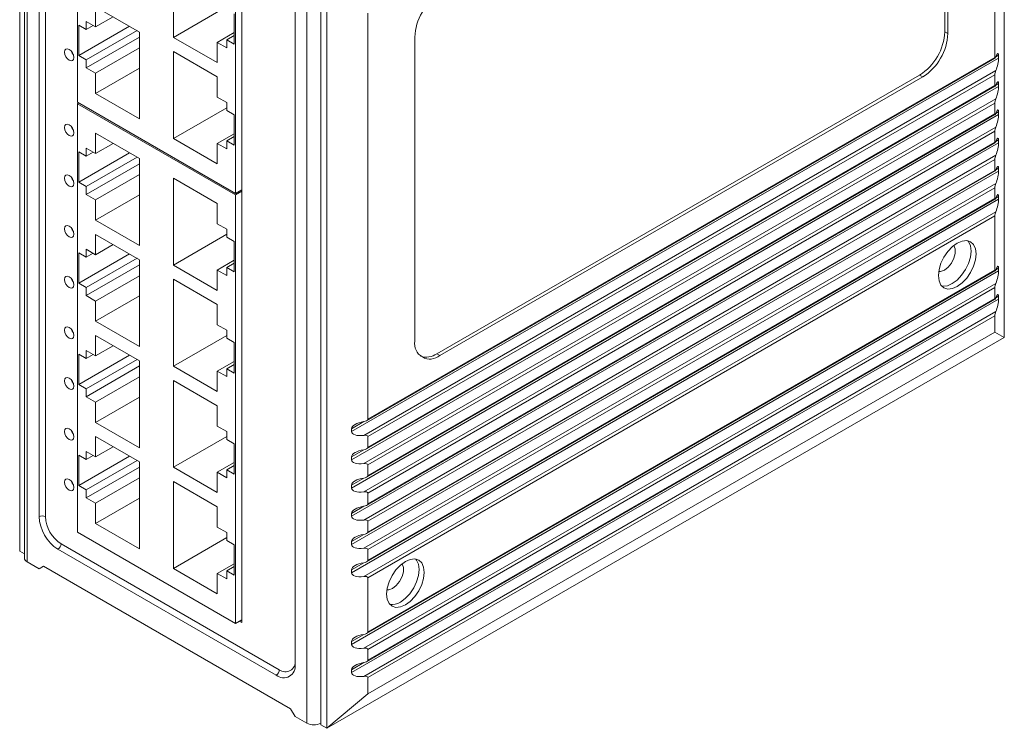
# Model space of a CAD drawing. Header units: millimetres. Extents: x -47 to 394, y -55 to 504.
# Tile 6 of 7: x 268 to 379, y 326 to 406. Entities that reach past the tile are written whole.
import ezdxf

# ---------------------------------------------------------------- set-up
doc = ezdxf.new("R2010")
doc.units = ezdxf.units.MM
doc.layers.get('0').update_dxf_attribs({"lineweight": 20})

msp = doc.modelspace()

# ---------------------------------------------------------------- linework, layer by layer
at = {"color": 7, "linetype": 'Continuous', "lineweight": 15}
for p, q in [((379.317, 369.784), (379.317, 484.1)), ((268.302, 460.016), (268.302, 345.7)), ((268.828, 459.077), (268.828, 344.925)), ((269.15, 458.628), (269.15, 344.476)), ((270.487, 451.978), (270.487, 349.583)), ((271.201, 349.579), (271.201, 451.973)), ((378.257, 401.385), (378.257, 447.193)), ((274.814, 444.67), (274.814, 396.331)), ((300.687, 326.27), (300.687, 440.422)), ((302.243, 326.107), (302.243, 440.422)), ((302.95, 325.698), (302.95, 440.014)), ((372.6, 404.284), (372.6, 438.579)), ((372.953, 404.08), (372.953, 438.375)), ((299.351, 332.92), (299.351, 435.315)), ((292.633, 434.383), (292.633, 386.044)), ((293.333, 337.619), (293.333, 434.787)), ((285.633, 413.451), (285.633, 403.652)), ((281.814, 404.248), (276.865, 407.105)), ((276.865, 407.105), (276.865, 404.819)), ((291.643, 407.122), (285.633, 403.652)), ((307.546, 360.565), (307.546, 406.372)), ((276.865, 404.819), (275.804, 405.431)), ((275.804, 405.431), (275.804, 404.533)), ((278.845, 405.962), (276.865, 404.819)), ((292.492, 402.877), (292.492, 406.306)), ((275.804, 404.533), (274.956, 405.023)), ((274.956, 405.023), (274.956, 401.593)), ((280.684, 404.9), (274.956, 401.593)), ((276.582, 404.982), (275.804, 404.533)), ((281.533, 404.411), (275.804, 401.104)), ((281.814, 394.449), (281.814, 404.248)), ((292.492, 404.183), (290.583, 403.081)), ((372.6, 404.284), (372.953, 404.08)), ((281.814, 403.675), (275.804, 400.205)), ((285.633, 403.652), (290.583, 400.795)), ((290.583, 400.795), (290.583, 403.081)), ((290.583, 403.081), (291.643, 402.469)), ((292.492, 403.857), (291.643, 403.367)), ((291.643, 402.469), (291.643, 403.367)), ((291.643, 403.367), (292.492, 402.877)), ((312.849, 403.677), (312.849, 369.383)), ((281.814, 402.45), (276.865, 399.593)), ((285.633, 402.043), (285.633, 392.245)), ((290.583, 399.186), (285.633, 402.043)), ((274.956, 401.593), (275.804, 401.104)), ((275.804, 401.104), (275.804, 400.205)), ((305.708, 359.176), (378.681, 401.303)), ((307.411, 360.402), (378.288, 401.318)), ((307.546, 360.565), (378.257, 401.385)), ((378.681, 401.303), (378.681, 401.63)), ((275.804, 400.205), (276.865, 399.593)), ((281.814, 400.164), (276.865, 397.307)), ((378.363, 399.895), (307.086, 358.748)), ((276.865, 399.593), (276.865, 397.307)), ((290.583, 396.9), (290.583, 399.186)), ((378.257, 399.425), (307.546, 358.605)), ((315.324, 367.953), (369.771, 399.385)), ((315.678, 367.749), (370.125, 399.181)), ((369.771, 399.385), (370.125, 399.181)), ((378.257, 398.2), (378.257, 399.425)), ((305.708, 355.992), (378.681, 398.119)), ((307.411, 357.218), (378.288, 398.134)), ((307.546, 357.38), (378.257, 398.2)), ((378.681, 398.119), (378.681, 398.445)), ((292.633, 386.044), (274.814, 396.331)), ((276.865, 397.307), (281.814, 394.449)), ((291.643, 396.287), (290.583, 396.9)), ((378.363, 396.71), (307.086, 355.563)), ((274.956, 396.249), (274.814, 396.167)), ((292.633, 385.881), (274.814, 396.167)), ((274.814, 396.167), (274.814, 347.828)), ((291.643, 395.715), (285.633, 392.245)), ((291.643, 395.389), (291.643, 396.287)), ((292.492, 394.899), (291.643, 395.389)), ((378.257, 396.241), (307.546, 355.42)), ((378.257, 395.016), (378.257, 396.241)), ((378.681, 394.934), (378.681, 395.261)), ((292.492, 391.47), (292.492, 394.899)), ((305.708, 352.807), (378.681, 394.934)), ((307.411, 354.033), (378.288, 394.949)), ((307.546, 354.196), (378.257, 395.016)), ((378.363, 393.526), (307.086, 352.379)), ((378.257, 393.056), (307.546, 352.236)), ((378.257, 391.831), (378.257, 393.056)), ((281.814, 389.966), (276.865, 392.824)), ((276.865, 392.824), (276.865, 390.538)), ((285.633, 392.245), (290.583, 389.388)), ((292.492, 392.776), (290.583, 391.674)), ((292.492, 392.45), (291.643, 391.96)), ((291.643, 391.062), (291.643, 391.96)), ((291.643, 391.96), (292.492, 391.47)), ((378.681, 391.75), (378.681, 392.076)), ((276.865, 390.538), (275.804, 391.15)), ((275.804, 391.15), (275.804, 390.252)), ((278.845, 391.681), (276.865, 390.538)), ((290.583, 389.388), (290.583, 391.674)), ((290.583, 391.674), (291.643, 391.062)), ((305.708, 349.623), (378.681, 391.75)), ((307.411, 350.849), (378.288, 391.765)), ((307.546, 351.011), (378.257, 391.831)), ((275.804, 390.252), (274.956, 390.742)), ((274.956, 390.742), (274.956, 387.312)), ((280.684, 390.619), (274.956, 387.312)), ((276.582, 390.701), (275.804, 390.252)), ((281.533, 390.129), (275.804, 386.822)), ((281.814, 380.168), (281.814, 389.966)), ((378.363, 390.341), (307.086, 349.194)), ((378.257, 389.872), (307.546, 349.051)), ((378.257, 388.647), (378.257, 389.872)), ((281.814, 389.394), (275.804, 385.924)), ((305.708, 346.438), (378.681, 388.565)), ((307.411, 347.664), (378.288, 388.58)), ((307.546, 347.827), (378.257, 388.647)), ((378.681, 388.565), (378.681, 388.892)), ((281.814, 388.169), (276.865, 385.312)), ((285.633, 387.762), (285.633, 377.964)), ((290.583, 384.905), (285.633, 387.762)), ((274.956, 387.312), (275.804, 386.822)), ((275.804, 386.822), (275.804, 385.924)), ((292.633, 386.044), (293.333, 386.448)), ((378.363, 387.157), (307.086, 346.01)), ((378.257, 386.687), (307.546, 345.867)), ((378.257, 385.462), (378.257, 386.687)), ((275.804, 385.924), (276.865, 385.312)), ((281.814, 385.883), (276.865, 383.025)), ((276.865, 385.312), (276.865, 383.025)), ((293.333, 386.285), (292.633, 385.881)), ((292.633, 385.881), (292.633, 337.541)), ((305.708, 343.254), (378.681, 385.381)), ((307.411, 344.48), (378.288, 385.396)), ((307.546, 344.642), (378.257, 385.462)), ((378.681, 385.381), (378.681, 385.707)), ((290.583, 382.618), (290.583, 384.905)), ((276.865, 383.025), (281.814, 380.168)), ((378.363, 383.972), (307.086, 342.825)), ((378.257, 383.503), (307.546, 342.682)), ((378.257, 377.379), (378.257, 383.503)), ((291.643, 382.006), (290.583, 382.618)), ((291.643, 381.108), (291.643, 382.006)), ((281.814, 378.559), (276.865, 381.417)), ((276.865, 381.417), (276.865, 379.131)), ((291.643, 381.433), (285.633, 377.964)), ((292.492, 380.618), (291.643, 381.108)), ((276.865, 379.131), (275.804, 379.743)), ((275.804, 379.743), (275.804, 378.845)), ((278.845, 380.274), (276.865, 379.131)), ((292.492, 377.189), (292.492, 380.618)), ((275.804, 378.845), (274.956, 379.334)), ((274.956, 379.334), (274.956, 375.905)), ((280.684, 379.212), (274.956, 375.905)), ((276.582, 379.294), (275.804, 378.845)), ((281.533, 378.722), (275.804, 375.415)), ((281.814, 377.987), (275.804, 374.517)), ((281.814, 368.761), (281.814, 378.559)), ((285.633, 377.964), (290.583, 375.106)), ((292.492, 378.495), (290.583, 377.393)), ((292.492, 378.168), (291.643, 377.678)), ((291.643, 376.78), (291.643, 377.678)), ((291.643, 377.678), (292.492, 377.189)), ((378.681, 377.297), (378.681, 377.623)), ((281.814, 376.762), (276.865, 373.905)), ((285.633, 376.355), (285.633, 366.557)), ((290.583, 373.498), (285.633, 376.355)), ((290.583, 375.106), (290.583, 377.393)), ((290.583, 377.393), (291.643, 376.78)), ((305.708, 335.17), (378.681, 377.297)), ((307.411, 336.396), (378.288, 377.312)), ((307.546, 336.558), (378.257, 377.379)), ((274.956, 375.905), (275.804, 375.415)), ((275.804, 375.415), (275.804, 374.517)), ((378.363, 375.888), (307.086, 334.741)), ((378.257, 375.419), (307.546, 334.599)), ((378.257, 374.194), (378.257, 375.419)), ((275.804, 374.517), (276.865, 373.905)), ((281.814, 374.476), (276.865, 371.618)), ((307.411, 333.211), (378.288, 374.128)), ((307.546, 333.374), (378.257, 374.194)), ((378.681, 374.112), (378.681, 374.439)), ((276.865, 373.905), (276.865, 371.618)), ((290.583, 371.211), (290.583, 373.498)), ((305.708, 331.986), (378.681, 374.112)), ((378.363, 372.704), (307.086, 331.557)), ((378.257, 372.234), (307.546, 331.414)), ((378.257, 370.397), (378.257, 372.234)), ((276.865, 371.618), (281.814, 368.761)), ((291.643, 370.599), (290.583, 371.211)), ((281.814, 367.152), (276.865, 370.01)), ((276.865, 370.01), (276.865, 367.723)), ((291.643, 370.026), (285.633, 366.557)), ((291.643, 369.701), (291.643, 370.599)), ((292.492, 369.211), (291.643, 369.701)), ((379.317, 369.784), (302.95, 325.698)), ((378.257, 370.397), (307.546, 329.577)), ((379.317, 369.784), (378.257, 370.397)), ((278.845, 368.867), (276.865, 367.723)), ((292.492, 365.782), (292.492, 369.211)), ((275.804, 367.438), (274.956, 367.927)), ((274.956, 367.927), (274.956, 364.498)), ((280.684, 367.805), (274.956, 364.498)), ((276.865, 367.723), (275.804, 368.336)), ((275.804, 368.336), (275.804, 367.438)), ((276.582, 367.887), (275.804, 367.438)), ((315.324, 367.953), (315.678, 367.749)), ((281.533, 367.315), (275.804, 364.008)), ((281.814, 366.58), (275.804, 363.11)), ((281.814, 357.354), (281.814, 367.152)), ((285.633, 366.557), (290.583, 363.699)), ((292.492, 367.088), (290.583, 365.985)), ((292.492, 366.761), (291.643, 366.271)), ((281.814, 365.355), (276.865, 362.498)), ((290.583, 363.699), (290.583, 365.985)), ((290.583, 365.985), (291.643, 365.373)), ((291.643, 365.373), (291.643, 366.271)), ((291.643, 366.271), (292.492, 365.782)), ((274.22, 364.795), (274.263, 364.82)), ((274.956, 364.498), (275.804, 364.008)), ((285.633, 364.948), (285.633, 355.15)), ((290.583, 362.091), (285.633, 364.948)), ((275.804, 364.008), (275.804, 363.11)), ((275.804, 363.11), (276.865, 362.498)), ((281.814, 363.069), (276.865, 360.211)), ((276.865, 362.498), (276.865, 360.211)), ((290.583, 359.804), (290.583, 362.091)), ((276.865, 360.211), (281.814, 357.354)), ((291.643, 359.192), (290.583, 359.804)), ((281.814, 355.745), (276.865, 358.603)), ((276.865, 358.603), (276.865, 356.316)), ((291.643, 358.619), (285.633, 355.15)), ((291.643, 358.294), (291.643, 359.192)), ((305.708, 359.503), (305.708, 359.176)), ((307.546, 357.38), (307.546, 358.605)), ((292.492, 357.804), (291.643, 358.294)), ((292.492, 354.374), (292.492, 357.804)), ((275.804, 356.03), (274.956, 356.52)), ((274.956, 356.52), (274.956, 353.091)), ((280.684, 356.398), (274.956, 353.091)), ((276.865, 356.316), (275.804, 356.929)), ((275.804, 356.929), (275.804, 356.03)), ((276.582, 356.48), (275.804, 356.03)), ((278.845, 357.46), (276.865, 356.316)), ((281.533, 355.908), (275.804, 352.601)), ((281.814, 345.947), (281.814, 355.745)), ((292.492, 355.681), (290.583, 354.578)), ((292.492, 355.354), (291.643, 354.864)), ((305.708, 356.319), (305.708, 355.992)), ((307.546, 354.196), (307.546, 355.42)), ((281.814, 355.173), (275.804, 351.703)), ((285.633, 355.15), (290.583, 352.292)), ((290.583, 352.292), (290.583, 354.578)), ((290.583, 354.578), (291.643, 353.966)), ((291.643, 353.966), (291.643, 354.864)), ((291.643, 354.864), (292.492, 354.374)), ((274.956, 353.091), (275.804, 352.601)), ((281.814, 353.948), (276.865, 351.09)), ((285.633, 353.541), (285.633, 343.742)), ((290.583, 350.684), (285.633, 353.541)), ((305.708, 353.134), (305.708, 352.807)), ((275.804, 352.601), (275.804, 351.703)), ((307.546, 351.011), (307.546, 352.236)), ((275.804, 351.703), (276.865, 351.09)), ((281.814, 351.662), (276.865, 348.804)), ((276.865, 351.09), (276.865, 348.804)), ((290.583, 348.397), (290.583, 350.684)), ((305.708, 349.95), (305.708, 349.623)), ((276.865, 348.804), (281.814, 345.947)), ((307.546, 347.827), (307.546, 349.051)), ((292.633, 337.541), (274.814, 347.828)), ((291.643, 347.785), (290.583, 348.397)), ((291.643, 346.887), (291.643, 347.785)), ((297.576, 332.312), (272.969, 346.517)), ((291.643, 347.212), (285.633, 343.742)), ((292.492, 346.397), (291.643, 346.887)), ((292.492, 342.967), (292.492, 346.397)), ((305.708, 346.765), (305.708, 346.438)), ((268.828, 345.396), (268.302, 345.7)), ((272.615, 345.897), (297.222, 331.691)), ((307.546, 344.642), (307.546, 345.867)), ((270.494, 343.7), (269.15, 344.476)), ((292.492, 344.273), (290.583, 343.171)), ((270.989, 343.986), (270.494, 343.7)), ((270.494, 343.7), (270.989, 343.986)), ((298.849, 327.903), (270.989, 343.986)), ((285.633, 343.742), (290.583, 340.885)), ((290.583, 340.885), (290.583, 343.171)), ((290.583, 343.171), (291.643, 342.559)), ((292.492, 343.947), (291.643, 343.457)), ((291.643, 342.559), (291.643, 343.457)), ((291.643, 343.457), (292.492, 342.967)), ((305.708, 343.581), (305.708, 343.254)), ((307.546, 336.558), (307.546, 342.682)), ((292.633, 337.541), (293.333, 337.946)), ((293.05, 337.782), (293.333, 337.619)), ((305.708, 335.497), (305.708, 335.17)), ((307.546, 333.374), (307.546, 334.599)), ((305.708, 332.312), (305.708, 331.986)), ((307.546, 329.577), (307.546, 331.414)), ((307.546, 329.577), (302.95, 325.698)), ((299.344, 327.045), (298.849, 327.903)), ((300.687, 326.27), (299.344, 327.045)), ((302.95, 325.698), (302.243, 326.107))]:
    msp.add_line(p, q, dxfattribs=at)
at = {"color": 8, "linetype": 'Continuous', "lineweight": 15}
for p, q in [((299.344, 435.518), (299.344, 333.333)), ((378.681, 401.63), (378.363, 401.446)), ((378.681, 398.445), (378.363, 398.262)), ((378.681, 395.261), (378.363, 395.077)), ((378.681, 392.076), (378.363, 391.892)), ((378.681, 388.892), (378.363, 388.708)), ((378.681, 385.707), (378.363, 385.523)), ((378.681, 377.623), (378.363, 377.44)), ((378.681, 374.439), (378.363, 374.255)), ((307.087, 360.299), (305.708, 359.503)), ((307.087, 357.115), (305.708, 356.319)), ((307.087, 353.93), (305.708, 353.134)), ((307.087, 350.746), (305.708, 349.95)), ((307.087, 347.561), (305.708, 346.765)), ((307.087, 344.377), (305.708, 343.581)), ((307.087, 336.293), (305.708, 335.497)), ((307.087, 333.108), (305.708, 332.312))]:
    msp.add_line(p, q, dxfattribs=at)
at = {"color": 7, "linetype": 'Continuous', "lineweight": 15, "flags": 128}
for points in [[(273.357, 401.981), (273.398, 401.723), (273.513, 401.458), (273.685, 401.226), (273.888, 401.062), (274.091, 400.992), (274.263, 401.025), (274.378, 401.158), (274.418, 401.369), (274.378, 401.626), (274.263, 401.891), (274.091, 402.123), (273.888, 402.287), (273.685, 402.358), (273.513, 402.324), (273.398, 402.192), (273.357, 401.981)], [(274.116, 402.096), (274.22, 401.866), (274.366, 401.662)], [(273.357, 393.489), (273.398, 393.231), (273.513, 392.966), (273.685, 392.734), (273.888, 392.57), (274.091, 392.5), (274.263, 392.533), (274.378, 392.666), (274.418, 392.877), (274.378, 393.134), (274.263, 393.399), (274.091, 393.631), (273.888, 393.795), (273.685, 393.866), (273.513, 393.832), (273.398, 393.7), (273.357, 393.489)], [(274.116, 393.604), (274.22, 393.374), (274.366, 393.17)], [(273.357, 387.773), (273.398, 387.515), (273.513, 387.25), (273.685, 387.018), (273.888, 386.855), (274.091, 386.784), (274.263, 386.817), (274.378, 386.95), (274.418, 387.161), (274.378, 387.419), (274.263, 387.684), (274.091, 387.916), (273.888, 388.079), (273.685, 388.15), (273.513, 388.117), (273.398, 387.984), (273.357, 387.773)], [(274.116, 387.888), (274.22, 387.659), (274.366, 387.454)], [(273.357, 382.057), (273.398, 381.8), (273.513, 381.535), (273.685, 381.303), (273.888, 381.139), (274.091, 381.068), (274.263, 381.102), (274.378, 381.234), (274.418, 381.445), (274.378, 381.703), (274.263, 381.968), (274.091, 382.2), (273.888, 382.364), (273.685, 382.434), (273.513, 382.401), (273.398, 382.268), (273.357, 382.057)], [(274.116, 382.172), (274.22, 381.943), (274.366, 381.739)], [(374.014, 380.441), (373.465, 380.041), (372.953, 379.501), (372.514, 378.858), (372.177, 378.156), (371.965, 377.443), (371.893, 376.767), (371.965, 376.175), (372.177, 375.706), (372.514, 375.393), (372.953, 375.258), (373.465, 375.308), (374.014, 375.542), (374.563, 375.942), (375.075, 376.482), (375.514, 377.125), (375.851, 377.827), (376.063, 378.54), (376.135, 379.216), (376.063, 379.808), (375.851, 380.277), (375.514, 380.59), (375.075, 380.725), (374.563, 380.675), (374.014, 380.441)], [(371.929, 377.235), (372.141, 377.241), (372.565, 377.399), (372.988, 377.73), (373.36, 378.193), (373.636, 378.732), (373.783, 379.284), (373.783, 379.78), (373.636, 380.161), (373.626, 380.176)], [(372.258, 375.603), (372.388, 375.584), (372.899, 375.635), (373.448, 375.868), (373.997, 376.269), (374.509, 376.809), (374.948, 377.452), (375.286, 378.154), (375.497, 378.867), (375.57, 379.543), (375.497, 380.135), (375.286, 380.603), (375.204, 380.706)], [(273.357, 376.342), (273.398, 376.084), (273.513, 375.819), (273.685, 375.587), (273.888, 375.423), (274.091, 375.352), (274.263, 375.386), (274.378, 375.518), (274.418, 375.729), (274.378, 375.987), (274.263, 376.252), (274.091, 376.484), (273.888, 376.648), (273.685, 376.718), (273.513, 376.685), (273.398, 376.553), (273.357, 376.342)], [(274.116, 376.456), (274.22, 376.227), (274.366, 376.023)], [(273.357, 370.626), (273.398, 370.368), (273.513, 370.103), (273.685, 369.871), (273.888, 369.707), (274.091, 369.637), (274.263, 369.67), (274.378, 369.802), (274.418, 370.013), (274.378, 370.271), (274.263, 370.536), (274.091, 370.768), (273.888, 370.932), (273.685, 371.003), (273.513, 370.969), (273.398, 370.837), (273.357, 370.626)], [(274.116, 370.74), (274.22, 370.511), (274.366, 370.307)], [(273.357, 364.91), (273.398, 364.652), (273.513, 364.387), (273.685, 364.155), (273.888, 363.991), (274.091, 363.921), (274.263, 363.954), (274.378, 364.087), (274.418, 364.298), (274.378, 364.555), (274.263, 364.82), (274.091, 365.052), (273.888, 365.216), (273.685, 365.287), (273.513, 365.253), (273.398, 365.121), (273.357, 364.91)], [(274.116, 365.025), (274.22, 364.796), (274.366, 364.591)], [(273.357, 359.194), (273.398, 358.937), (273.513, 358.672), (273.685, 358.439), (273.888, 358.276), (274.091, 358.205), (274.263, 358.239), (274.378, 358.371), (274.418, 358.582), (274.378, 358.84), (274.263, 359.105), (274.091, 359.337), (273.888, 359.5), (273.685, 359.571), (273.513, 359.538), (273.398, 359.405), (273.357, 359.194)], [(274.116, 359.309), (274.22, 359.08), (274.366, 358.876)], [(273.357, 353.478), (273.398, 353.221), (273.513, 352.956), (273.685, 352.724), (273.888, 352.56), (274.091, 352.489), (274.263, 352.523), (274.378, 352.655), (274.418, 352.866), (274.378, 353.124), (274.263, 353.389), (274.091, 353.621), (273.888, 353.785), (273.685, 353.855), (273.513, 353.822), (273.398, 353.689), (273.357, 353.478)], [(274.116, 353.593), (274.22, 353.364), (274.366, 353.16)], [(311.789, 339.62), (312.338, 340.02), (312.849, 340.56), (313.289, 341.203), (313.626, 341.905), (313.838, 342.618), (313.91, 343.294), (313.838, 343.886), (313.626, 344.355), (313.289, 344.668), (312.849, 344.803), (312.338, 344.753), (311.789, 344.519), (311.24, 344.119), (310.728, 343.579), (310.289, 342.936), (309.952, 342.234), (309.74, 341.521), (309.667, 340.845), (309.74, 340.253), (309.952, 339.784), (310.289, 339.471), (310.728, 339.336), (311.24, 339.386), (311.789, 339.62)], [(310.339, 341.477), (310.762, 341.808), (311.135, 342.271), (311.411, 342.81), (311.558, 343.362), (311.558, 343.858), (311.411, 344.239), (311.401, 344.254)], [(311.223, 339.946), (311.772, 340.347), (312.284, 340.887), (312.723, 341.53), (313.06, 342.232), (313.272, 342.945), (313.344, 343.621), (313.272, 344.213), (313.06, 344.681), (312.979, 344.784)], [(309.703, 341.313), (309.916, 341.319), (310.339, 341.477)]]:
    msp.add_lwpolyline(points, dxfattribs=at)
at = {"color": 7, "linetype": 'Continuous', "lineweight": 15}
for centre, radius, start, end in [((318.99, 403.398), 6.147, 122.60547, 177.39456), ((366.459, 404.564), 6.147, 302.60551, 357.39449), ((366.813, 404.359), 6.147, 302.60551, 357.39449), ((314.574, 369.103), 1.747, 170.78587, 309.20328), ((314.123, 369.672), 2.097, 252.98598, 304.95373), ((270.84, 348.881), 0.786, 62.66222, 116.68924), ((275.108, 349.794), 4.626, 182.60558, 237.39444), ((275.039, 349.754), 3.842, 182.60555, 237.39449), ((272.183, 346.554), 0.786, 303.30715, 357.34155), ((269.379, 344.98), 0.553, 185.69519, 245.62571), ((310.294, 341.313), 1.652, 260.91141, 304.21334), ((298.266, 333.158), 1.092, 230.7968, 9.21388), ((298.053, 332.71), 1.314, 230.79687, 9.21388), ((296.791, 332.348), 0.786, 303.30715, 357.34155), ((301.465, 327.771), 1.691, 242.6095, 297.39033)]:
    msp.add_arc(centre, radius, start, end, dxfattribs=at)
for centre, major_axis, ratio, start_param, end_param in [((378.363, 400.834), (0.261, 1.003), 0.1813443, 5.6745672, 7.2453635), ((378.363, 401.65), (0.087, 0.334), 0.1813443, 2.5329745, 4.1037709), ((378.363, 400.507), (0.261, 1.003), 0.1813443, 4.1037709, 5.6745672), ((378.363, 399.691), (0.087, 0.334), 0.1813443, 0.9621782, 2.5329745), ((378.363, 397.649), (0.261, 1.003), 0.1813443, 5.6745672, 7.2453635), ((378.363, 398.466), (0.087, 0.334), 0.1813443, 2.5329745, 4.1037709), ((378.363, 397.323), (0.261, 1.003), 0.1813443, 4.1037709, 5.6745672), ((378.363, 396.506), (0.087, 0.334), 0.1813443, 0.9621782, 2.5329745), ((378.363, 394.465), (0.261, 1.003), 0.1813443, 5.6745672, 7.2453635), ((378.363, 395.281), (0.087, 0.334), 0.1813443, 2.5329745, 4.1037709), ((378.363, 394.138), (0.261, 1.003), 0.1813443, 4.1037709, 5.6745672), ((378.363, 393.322), (0.087, 0.334), 0.1813443, 0.9621782, 2.5329745), ((378.363, 392.097), (0.087, 0.334), 0.1813443, 2.5329745, 4.1037709), ((378.363, 391.28), (0.261, 1.003), 0.1813443, 5.6745672, 7.2453635), ((378.363, 390.954), (0.261, 1.003), 0.1813443, 4.1037709, 5.6745672), ((378.363, 390.137), (0.087, 0.334), 0.1813443, 0.9621782, 2.5329745), ((378.363, 388.912), (0.087, 0.334), 0.1813443, 2.5329745, 4.1037709), ((378.363, 388.096), (0.261, 1.003), 0.1813443, 5.6745672, 7.2453635), ((378.363, 387.769), (0.261, 1.003), 0.1813443, 4.1037709, 5.6745672), ((378.363, 386.953), (0.087, 0.334), 0.1813443, 0.9621782, 2.5329745), ((378.363, 385.728), (0.087, 0.334), 0.1813443, 2.5329745, 4.1037709), ((378.363, 384.911), (0.261, 1.003), 0.1813443, 5.6745672, 7.2453635), ((378.363, 384.585), (0.261, 1.003), 0.1813443, 4.1037709, 5.6745672), ((378.363, 383.768), (0.087, 0.334), 0.1813443, 0.9621782, 2.5329745), ((378.363, 376.827), (0.261, 1.003), 0.1813443, 5.6745672, 7.2453635), ((378.363, 377.644), (0.087, 0.334), 0.1813443, 2.5329745, 4.1037709), ((378.363, 376.501), (0.261, 1.003), 0.1813443, 4.1037709, 5.6745672), ((378.363, 375.684), (0.087, 0.334), 0.1813443, 0.9621782, 2.5329745), ((378.363, 374.459), (0.087, 0.334), 0.1813443, 2.5329745, 4.1037709), ((378.363, 373.643), (0.261, 1.003), 0.1813443, 5.6745672, 7.2453635), ((378.363, 373.316), (0.261, 1.003), 0.1813443, 4.1037709, 5.6745672), ((378.363, 372.5), (0.087, 0.334), 0.1813443, 0.9621782, 2.5329745), ((307.086, 359.687), (1.375, 0.227), 0.4345821, 1.4991765, 3.0699728), ((307.086, 360.503), (0.458, 0.076), 0.4345821, 4.6407692, 6.2115655), ((307.086, 359.36), (1.375, 0.227), 0.4345821, 3.0699728, 4.6407692), ((307.086, 358.544), (0.458, 0.076), 0.4345821, 6.2115655, 7.7823618), ((307.086, 356.502), (1.375, 0.227), 0.4345821, 1.4991765, 3.0699728), ((307.086, 357.319), (0.458, 0.076), 0.4345821, 4.6407692, 6.2115655), ((307.086, 356.176), (1.375, 0.227), 0.4345821, 3.0699728, 4.6407692), ((307.086, 355.359), (0.458, 0.076), 0.4345821, 6.2115655, 7.7823618), ((307.086, 354.134), (0.458, 0.076), 0.4345821, 4.6407692, 6.2115655), ((307.086, 353.318), (1.375, 0.227), 0.4345821, 1.4991765, 3.0699728), ((307.086, 352.991), (1.375, 0.227), 0.4345821, 3.0699728, 4.6407692), ((307.086, 352.175), (0.458, 0.076), 0.4345821, 6.2115655, 7.7823618), ((307.086, 350.95), (0.458, 0.076), 0.4345821, 4.6407692, 6.2115655), ((307.086, 350.133), (1.375, 0.227), 0.4345821, 1.4991765, 3.0699728), ((307.086, 349.807), (1.375, 0.227), 0.4345821, 3.0699728, 4.6407692), ((307.086, 348.99), (0.458, 0.076), 0.4345821, 6.2115655, 7.7823618), ((307.086, 346.949), (1.375, 0.227), 0.4345821, 1.4991765, 3.0699728), ((307.086, 347.765), (0.458, 0.076), 0.4345821, 4.6407692, 6.2115655), ((307.086, 346.622), (1.375, 0.227), 0.4345821, 3.0699728, 4.6407692), ((307.086, 345.806), (0.458, 0.076), 0.4345821, 6.2115655, 7.7823618), ((307.086, 343.764), (1.375, 0.227), 0.4345821, 1.4991765, 3.0699728), ((307.086, 344.581), (0.458, 0.076), 0.4345821, 4.6407692, 6.2115655), ((307.086, 343.438), (1.375, 0.227), 0.4345821, 3.0699728, 4.6407692), ((307.086, 342.621), (0.458, 0.076), 0.4345821, 6.2115655, 7.7823618), ((307.086, 336.497), (0.458, 0.076), 0.4345821, 4.6407692, 6.2115655), ((307.086, 335.68), (1.375, 0.227), 0.4345821, 1.4991765, 3.0699728), ((307.086, 335.354), (1.375, 0.227), 0.4345821, 3.0699728, 4.6407692), ((307.086, 334.537), (0.458, 0.076), 0.4345821, 6.2115655, 7.7823618), ((307.086, 332.496), (1.375, 0.227), 0.4345821, 1.4991765, 3.0699728), ((307.086, 333.313), (0.458, 0.076), 0.4345821, 4.6407692, 6.2115655), ((307.086, 332.169), (1.375, 0.227), 0.4345821, 3.0699728, 4.6407692), ((307.086, 331.353), (0.458, 0.076), 0.4345821, 6.2115655, 7.7823618)]:
    msp.add_ellipse(centre, major_axis=major_axis, ratio=ratio, start_param=start_param, end_param=end_param, dxfattribs=at)

doc.saveas('drawing.dxf')
